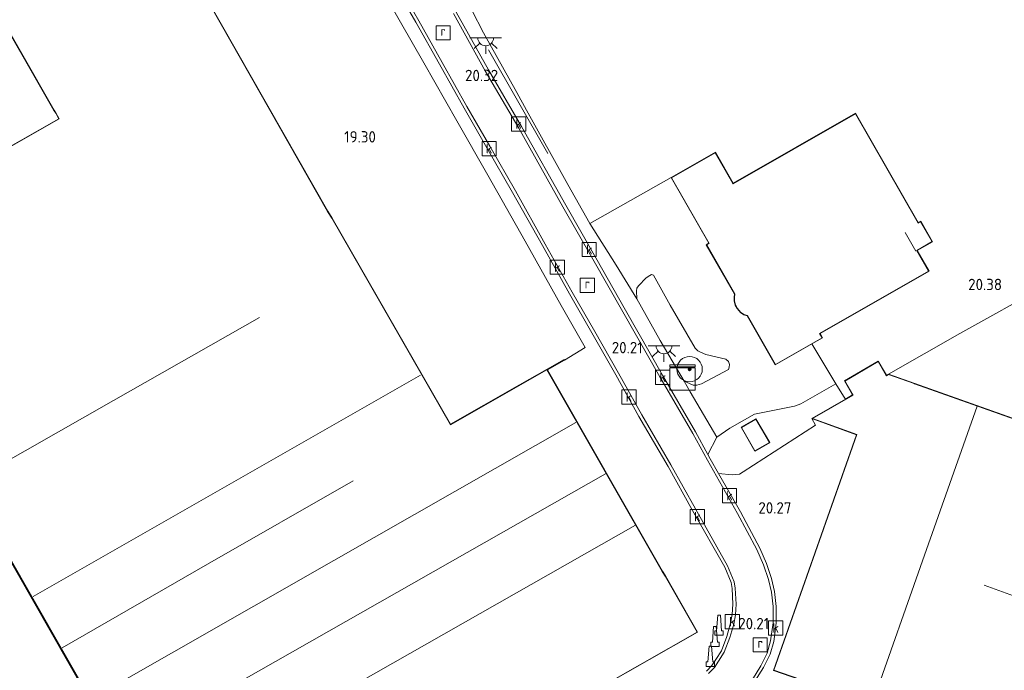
# Model space of a CAD drawing. Extents: x 196936 to 200438, y 361224 to 364196.
# Tile 110 of 256: x 197849 to 198005, y 363437 to 363540. Entities that reach past the tile are written whole.
import ezdxf
from ezdxf.enums import TextEntityAlignment as Align

# ---------------------------------------------------------------- set-up
doc = ezdxf.new("R2010")
doc.units = 0
for name, color, linetype, lineweight in [('B-ME-BV-GELEIDECONSTRUCTIE-S', 210, 'Continuous', 25), ('B-ME-BV-GELEIDECONSTRUCTIE_GELEIDEBARRIER-G', 210, 'BV-GELEIDEBARRIER', 18), ('B-ME-GR-BOOM-S', 90, 'Continuous', 25), ('B-ME-GR-GRAS-GV', 60, 'Continuous', 13), ('B-ME-GR-PERK-GV', 90, 'Continuous', 13), ('B-ME-IE-MEUBILAIR_WEGMEUBILAIR-S', 7, 'Continuous', 25), ('B-ME-IE-TERREINAFSCHEIDING_DOORGANG-G', 210, 'Continuous', 18), ('B-ME-IE-TERREINAFSCHEIDING_KUNSTMATIG_HEKWERK-G', 20, 'IE-TERREINAFSCHEIDING-KUNSTMATIG', 18), ('B-ME-IE-TERREINAFSCHEIDING_KUNSTMATIG_MUUR-GV', 90, 'Continuous', 18), ('B-ME-KG-KADASTRAAL_DAKRAND-G', 170, 'Continuous', 18), ('B-ME-KG-KADASTRAAL_NOK-G', 10, 'Continuous', 18), ('B-ME-OG-BEBOUWING_BEDRIJVEN-GV', 7, 'Continuous', 18), ('B-ME-OG-BEBOUWING_NUTSGEBOUW-GV', 7, 'Continuous', 18), ('B-ME-OG-HOOGTEPUNT-S', 7, 'Continuous', 25), ('B-ME-OG-TERREIN_BEDRIJVENTERREIN-GV', 7, 'Continuous', 18), ('B-ME-OG-TERREIN_GROEN_TUIN-GV', 7, 'Continuous', 18), ('B-ME-RI-GWA_KOLK-S', 30, 'Continuous', 25), ('B-ME-RI-GWA_RIOOLPUT-S', 30, 'Continuous', 25), ('B-ME-VH-GOOT-GV', 170, 'Continuous', 18), ('B-ME-VH-VERHARDING_ASFALT-GV', 252, 'Continuous', 18), ('B-ME-VH-VERHARDING_STRAATBAKSTEEN-GV', 252, 'Continuous', 18)]:
    doc.layers.add(name, color=color, linetype=linetype, lineweight=lineweight)
doc.styles.add('NLCS-ISO', font='NLCS-ISO.ttf')
doc.styles.add('NLCS-ISO-ANNOTATIVE-T18', font='NLCS-ISO.ttf', dxfattribs={"height": 1.8})
doc.linetypes.add('BV-GELEIDEBARRIER', pattern='A,10,-3,[109,NLCS.SHX,S=1,R=0,X=0,Y=0],-3', length=16)
doc.linetypes.add('IE-TERREINAFSCHEIDING-KUNSTMATIG', pattern='A,4,[82,NLCS.SHX,S=0.75,R=90,X=0,Y=0],4,-2', length=10)

# ---------------------------------------------------------------- blocks, each defined once
blk = doc.blocks.new('SAL-HOOGTELABEL-SO')
at = {"color": 0, "linetype": 'ByBlock', "lineweight": -2, "style": 'NLCS-ISO-ANNOTATIVE-T18'}
blk.add_attdef('HOOGTE', text='', height=1.8, dxfattribs=at).set_placement((2.79, 0), align=Align.RIGHT)
blk = doc.blocks.new('SIE-WEG_GELEIDECONSTRUCTIE-SO')
at = {"color": 0, "linetype": 'ByBlock', "lineweight": 18}
blk.add_lwpolyline([(0.4, -0.87), (0.2, 1.59), (-0.2, 1.59), (-0.4, -0.87), (-0.65, -0.87), (-0.65, -1.59), (0.65, -1.59), (0.65, -0.87)], close=True, dxfattribs=at)
blk = doc.blocks.new('SRI-PUT_INSPECTIEPUT_RIOOLPUT-SO')
at = {"color": 0, "linetype": 'ByBlock', "lineweight": 18}
blk.add_lwpolyline([(-1.12, -1.12), (1.12, -1.12), (1.12, 1.12), (-1.12, 1.12)], close=True, dxfattribs=at)
at = {"color": 0, "linetype": 'ByBlock', "lineweight": 18, "style": 'NLCS-ISO'}
blk.add_text('r', height=1.5, dxfattribs=at).set_placement((0, 0.28), align=Align.MIDDLE_CENTER)
blk = doc.blocks.new('SRI-KOLK-SO')
at = {"color": 0, "linetype": 'ByBlock', "lineweight": 18}
blk.add_lwpolyline([(-1.125, -1.125), (1.125, -1.125), (1.125, 1.125), (-1.125, 1.125)], close=True, dxfattribs=at)
at = {"color": 0, "linetype": 'ByBlock', "lineweight": 18, "style": 'NLCS-ISO'}
blk.add_text('k', height=1.5, dxfattribs=at).set_placement((0, 0), align=Align.MIDDLE_CENTER)
blk = doc.blocks.new('SGR-BOOM_01-SO')
at = {"linetype": 'ByBlock', "lineweight": 18}
h = blk.add_hatch(color=0, dxfattribs=at)
h.dxf.hatch_style = 1
edge = h.paths.add_edge_path()
edge.add_arc((0, 0), 0.25, 0, 360)
at = {"color": 0, "linetype": 'ByBlock', "lineweight": 18}
for radius in [2, 0.25]:
    blk.add_circle((0, 0), radius, dxfattribs=at)
blk = doc.blocks.new('SKL-DATA_KAST-SO')
at = {"color": 0, "linetype": 'ByBlock', "lineweight": 18}
for points in [[(-2, 2), (2, 2), (2, 1.68), (-2, 1.68)], [(-2, 1.52), (2, 1.52), (2, -2), (-2, -2)]]:
    blk.add_lwpolyline(points, close=True, dxfattribs=at)
blk = doc.blocks.new('SKL-ET_OV_LICHTPUNT-SO')
at = {"color": 0, "linetype": 'ByBlock', "lineweight": 18}
for points in [[(-1.25, 0), (-2.5, 0)], [(1.25, 0), (2.5, 0)], [(-0.92, -0.85), (-1.83, -1.7)], [(0, -1.25), (0, -2.5)], [(0.92, -0.85), (1.83, -1.7)]]:
    blk.add_lwpolyline(points, dxfattribs=at)
blk.add_lwpolyline([(0, 0), (1.25, 0, -1), (-1.25, 0)], format="xyb", close=True, dxfattribs=at)

msp = doc.modelspace()

# ---------------------------------------------------------------- linework, layer by layer
at = {"layer": 'B-ME-BV-GELEIDECONSTRUCTIE_GELEIDEBARRIER-G'}
msp.add_polyline3d([(197932.663, 363518.732, 20.651), (197923.279, 363535.12, 20.587)], dxfattribs=at)
at = {"layer": 'B-ME-GR-GRAS-GV'}
msp.add_polyline3d([(198060.509, 363480.475, 19.598), (198059.785, 363479.017, 19.548), (198058.799, 363477.202, 19.532), (198057.592, 363476.423, 19.578), (198052.72, 363477.673, 19.302), (198045.463, 363479.484, 19.27), (198038.781, 363465.211, 19.3), (198012.65, 363474.517, 19.963), (197986.52, 363483.824, 20.626), (197997.759, 363490.223, 20.716), (198011.451, 363497.821, 20.616), (198016.296, 363500.588, 20.495), (198018.506, 363500.701, 20.489), (198039.312, 363493.678, 20.387), (198047.371, 363490.845, 20.324), (198047.955, 363488.683, 19.583), (198060.805, 363483.501, 19.602), (198060.807, 363481.599, 19.617)], close=True, dxfattribs=at)
at = {"layer": 'B-ME-GR-PERK-GV'}
for points in [[(197956.953, 363482.299, 20.454), (197956.235, 363482.046, 20.437), (197955.639, 363482.093, 20.401), (197955.041, 363482.34, 20.353), (197954.199, 363482.704, 20.313), (197950.43, 363489.132, 20.273), (197946.714, 363495.754, 20.325), (197946.669, 363496.99, 20.345), (197946.751, 363497.409, 20.357), (197947.001, 363497.807, 20.361), (197948.218, 363499.056, 20.405), (197948.782, 363499.443, 20.413), (197949.053, 363499.552, 20.409), (197949.36, 363499.485, 20.413), (197952.024, 363494.741, 20.474), (197955.977, 363487.946, 20.522), (197956.353, 363487.527, 20.522), (197956.807, 363487.269, 20.526), (197957.624, 363486.937, 20.526), (197960.818, 363486.163, 20.594), (197961.201, 363485.799, 20.594), (197961.37, 363485.32, 20.594), (197961.345, 363484.894, 20.586), (197961.246, 363484.563, 20.586)], [(197974.405, 363476.778, 20.547), (197974.965, 363475.726, 20.507), (197963.537, 363468.342, 20.325), (197962.944, 363467.984, 20.292), (197961.804, 363467.868, 20.292), (197959.662, 363468.11, 20.237), (197958.346, 363470.43, 20.223), (197957.969, 363471.113, 20.229), (197959.388, 363473.86, 20.273), (197961.413, 363475.274, 20.366), (197965.31, 363477.485, 20.693), (197971.641, 363478.729, 20.693), (197972.654, 363479.112, 20.693), (197973.781, 363479.746, 20.693), (197978.173, 363482.309, 20.705), (197979.4, 363480.348, 20.677), (197979.7, 363479.858, 20.663)], [(197963.221, 363475.415, 20.369), (197965.385, 363471.628, 20.369), (197967.748, 363473.01, 20.369), (197965.548, 363476.737, 20.369)]]:
    msp.add_polyline3d(points, close=True, dxfattribs=at)
at = {"layer": 'B-ME-IE-TERREINAFSCHEIDING_DOORGANG-G'}
for points in [[(197927.764, 363528.367, 20.456), (197929.321, 363525.56, 20.448)], [(197974.418, 363488.59, 20.464), (197978.173, 363482.309, 20.705)]]:
    msp.add_polyline3d(points, dxfattribs=at)
at = {"layer": 'B-ME-IE-TERREINAFSCHEIDING_KUNSTMATIG_HEKWERK-G'}
for points in [[(197927.764, 363528.367, 20.456), (197922.528, 363537.802, 20.481)], [(197935.836, 363513.82, 20.417), (197929.321, 363525.56, 20.448)], [(197935.836, 363513.82, 20.417), (197939.324, 363507.633, 20.397), (197952.172, 363514.899, 20.464)], [(197986.52, 363483.824, 20.626), (197997.759, 363490.223, 20.716), (198011.451, 363497.821, 20.616), (198016.296, 363500.588, 20.495), (198017.259, 363502.388, 20.663)], [(197978.173, 363482.309, 20.705), (197979.4, 363480.348, 20.677), (197979.7, 363479.858, 20.663)]]:
    msp.add_polyline3d(points, dxfattribs=at)
at = {"layer": 'B-ME-IE-TERREINAFSCHEIDING_KUNSTMATIG_MUUR-GV'}
msp.add_polyline3d([(197935.331, 363486.047, 20.618), (197932.614, 363484.489, 20.498), (197932.555, 363484.592, 19.802), (197935.257, 363486.15, 19.958)], close=True, dxfattribs=at)
at = {"layer": 'B-ME-KG-KADASTRAAL_DAKRAND-G'}
for points in [[(197827.541, 363508.284, 25.523), (197855.462, 363524.185, 25.526), (197854.943, 363525.124, 25.562), (197854.678, 363525.544, 28.235), (197843.74, 363544.653, 28.289), (197851.909, 363549.363, 28.307), (197843.595, 363563.979, 28.343), (197876.541, 363582.727, 28.334), (197893.284, 363553.24, 28.298), (197877.996, 363544.557, 28.247), (197897.85, 363509.55, 28.262), (197898.546, 363508.468, 26.621), (197917.276, 363475.816, 26.384), (197932.537, 363484.523, 26.327), (197950.749, 363452.623, 26.138), (197951.209, 363451.862, 30.866), (197956.262, 363442.996, 30.899), (197929.438, 363427.706, 30.887)], [(198019.784, 363413.811, 40.865), (197992.584, 363423.444, 40.924), (197994.243, 363428.013, 40.926), (197993.374, 363428.323, 25.979), (197968.382, 363436.968, 24.84), (197981.518, 363474.253, 24.835), (197974.523, 363476.789, 24.191), (197980.91, 363480.503, 24.2), (197980.885, 363480.547, 22.901), (197979.608, 363482.729, 22.901), (197984.862, 363485.802, 22.901), (197986.146, 363483.606, 22.901), (197986.171, 363483.563, 24.207), (197986.525, 363483.769, 24.208), (197990.576, 363482.324, 24.208), (197990.623, 363482.307, 25.878), (198010.709, 363475.162, 25.878)], [(197860.696, 363431.832, 26.148), (197847.08, 363455.761, 26.126)]]:
    msp.add_polyline3d(points, dxfattribs=at)
for points in [[(197991.201, 363507.715, 28.473), (197991.245, 363507.74, 24.784), (197991.587, 363507.936, 24.784), (197993.398, 363504.775, 24.788), (197990.979, 363503.388, 24.788), (197991.004, 363503.345, 24.205), (197992.847, 363500.13, 23.758), (197975.632, 363490.265, 23.746), (197976.029, 363489.57, 23.75), (197968.639, 363485.335, 23.75), (197964.208, 363493.068, 23.747), (197963.652, 363493.255, 23.745), (197963.14, 363493.598, 23.745), (197962.657, 363494.22, 23.741), (197962.334, 363494.764, 23.745), (197962.184, 363495.341, 23.741), (197962.174, 363495.93, 23.745), (197962.221, 363496.535, 23.745), (197957.79, 363504.267, 23.742), (197958.147, 363504.472, 23.742), (197958.191, 363504.497, 25.423), (197952.24, 363514.881, 25.491), (197959.143, 363518.836, 25.491), (197961.926, 363513.979, 25.491), (197961.951, 363513.935, 28.461), (197981.287, 363525.016, 28.473)], [(197965.403, 363471.697, 23.798), (197963.289, 363475.396, 23.798), (197965.53, 363476.669, 23.798), (197967.679, 363473.028, 23.798)]]:
    msp.add_polyline3d(points, close=True, dxfattribs=at)
at = {"layer": 'B-ME-KG-KADASTRAAL_NOK-G'}
for points in [[(197989.139, 363506.228, 25.238), (197990.829, 363503.263, 25.25)], [(197840.977, 363466.524, 27.914), (197864.031, 363479.647, 27.98), (197887.085, 363492.77, 28.046)], [(197912.573, 363483.647, 28.01), (197881.947, 363466.152, 28.031), (197851.321, 363448.657, 28.052)], [(197983.915, 363431.648, 27.914), (197992.212, 363455.19, 27.904), (198000.51, 363478.732, 27.893)], [(197937.092, 363476.188, 27.854), (197898.834, 363454.335, 27.858), (197860.576, 363432.482, 27.863)], [(197865.106, 363424.406, 27.914), (197903.459, 363446.221, 27.928), (197941.813, 363468.036, 27.941)], [(197855.914, 363440.541, 27.929), (197878.915, 363453.743, 27.948), (197901.917, 363466.946, 27.968)], [(197946.507, 363459.953, 27.941), (197908.167, 363438.101, 27.948), (197869.828, 363416.249, 27.956)], [(198029.446, 363440.331, 34.253), (198001.611, 363450.412, 34.253)]]:
    msp.add_polyline3d(points, dxfattribs=at)
at = {"layer": 'B-ME-OG-BEBOUWING_BEDRIJVEN-GV'}
for points in [[(197827.473, 363508.303, 20.558), (197855.394, 363524.204, 20.558), (197854.9, 363525.099, 20.558), (197854.635, 363525.519, 20.558), (197843.672, 363544.671, 20.558), (197851.841, 363549.381, 20.558), (197843.527, 363563.998, 20.558), (197876.56, 363582.795, 20.558), (197893.352, 363553.221, 20.558), (197878.064, 363544.538, 20.558), (197878.675, 363543.46, 20.774), (197878.756, 363543.316, 19.391), (197897.893, 363509.576, 20.558), (197898.589, 363508.494, 20.558), (197917.3, 363475.887, 19.1), (197928.194, 363482.103, 19.067), (197932.555, 363484.592, 19.802), (197932.614, 363484.489, 20.498), (197950.792, 363452.649, 20.558), (197951.252, 363451.888, 20.558), (197956.33, 363442.977, 20.558), (197929.419, 363427.638, 20.558)], [(197860.647, 363431.817, 20.558), (197847.037, 363455.736, 20.558)]]:
    msp.add_polyline3d(points, dxfattribs=at)
for points in [[(197981.306, 363525.084, 20.464), (197991.22, 363507.783, 20.464), (197991.605, 363508.004, 20.464), (197993.467, 363504.756, 20.464), (197991.048, 363503.37, 20.464), (197992.915, 363500.111, 20.464), (197975.7, 363490.246, 20.464), (197976.098, 363489.552, 20.464), (197974.418, 363488.59, 20.464), (197968.62, 363485.267, 20.464), (197964.174, 363493.027, 20.464), (197963.63, 363493.21, 20.464), (197963.105, 363493.561, 20.464), (197962.616, 363494.192, 20.464), (197962.287, 363494.745, 20.464), (197962.134, 363495.334, 20.464), (197962.124, 363495.932, 20.464), (197962.17, 363496.524, 20.464), (197957.722, 363504.286, 20.464), (197958.122, 363504.515, 20.464), (197952.172, 363514.899, 20.464), (197959.161, 363518.904, 20.464), (197961.969, 363514.004, 20.464)], [(197985.714, 363484.444, 20.689), (197986.189, 363483.632, 20.628), (197986.52, 363483.824, 20.626), (198012.65, 363474.517, 19.963), (198038.781, 363465.211, 19.3), (198028.398, 363437.22, 19.592), (198034.279, 363435.118, 19.613), (198030.69, 363425.107, 19.588), (198025.35, 363411.391, 19.588), (198025.332, 363411.344, 19.783), (198019.572, 363413.344, 19.943), (198019.721, 363413.78, 19.917), (198003.017, 363419.699, 20.432), (197992.52, 363423.414, 20.312), (197992.571, 363423.555, 20.255), (197992.596, 363423.623, 19.757), (197994.179, 363427.983, 19.71), (197968.318, 363436.938, 20.189), (197981.454, 363474.223, 20.514), (197974.405, 363476.778, 20.547), (197979.7, 363479.858, 20.663), (197980.842, 363480.521, 20.657), (197979.54, 363482.747, 20.65), (197984.88, 363485.87, 20.65)]]:
    msp.add_polyline3d(points, close=True, dxfattribs=at)
at = {"layer": 'B-ME-OG-BEBOUWING_NUTSGEBOUW-GV'}
msp.add_polyline3d([(197967.748, 363473.01, 20.369), (197965.385, 363471.628, 20.369), (197963.221, 363475.415, 20.369), (197965.548, 363476.737, 20.369)], close=True, dxfattribs=at)
at = {"layer": 'B-ME-OG-TERREIN_BEDRIJVENTERREIN-GV'}
for points in [[(197830.068, 363503.794, 20.558), (197822.181, 363499.263, 20.558), (197821.936, 363499.698, 20.558), (197819.424, 363504.166, 20.558), (197819.633, 363504.288, 20.549), (197821.814, 363505.559, 20.549), (197822.142, 363505.75, 20.549), (197824.267, 363506.988, 20.549), (197824.358, 363507.041, 20.549), (197844.927, 363519.027, 20.558), (197818.76, 363552.345, 20.785), (197825.723, 363556.487, 20.782), (197833.99, 363561.497, 20.801), (197841.957, 363566.375, 20.726), (197843.527, 363563.998, 20.558), (197851.841, 363549.381, 20.558), (197843.672, 363544.671, 20.558), (197854.635, 363525.519, 20.558), (197854.9, 363525.099, 20.558), (197855.394, 363524.204, 20.558), (197827.473, 363508.303, 20.558)], [(197938.588, 363488.042, 20.213), (197935.331, 363486.047, 20.618), (197935.257, 363486.15, 19.958), (197932.555, 363484.592, 19.802), (197928.194, 363482.103, 19.067), (197917.3, 363475.887, 19.1), (197898.589, 363508.494, 20.558), (197897.893, 363509.576, 20.558), (197878.756, 363543.316, 19.391), (197889.554, 363549.423, 19.241), (197900.427, 363555.527, 20.225), (197903.091, 363550.411, 20.269), (197907.552, 363542.722, 20.237), (197913.063, 363533.033, 20.233), (197918.271, 363523.864, 20.229), (197923.215, 363515.293, 20.245), (197929.11, 363504.849, 20.253), (197934.787, 363494.687, 20.213)]]:
    msp.add_polyline3d(points, close=True, dxfattribs=at)
for points in [[(198011.451, 363497.821, 20.616), (197997.759, 363490.223, 20.716), (197986.52, 363483.824, 20.626), (197986.189, 363483.632, 20.628), (197985.714, 363484.444, 20.689), (197984.88, 363485.87, 20.65), (197979.54, 363482.747, 20.65), (197980.842, 363480.521, 20.657), (197979.7, 363479.858, 20.663), (197979.4, 363480.348, 20.677), (197978.173, 363482.309, 20.705), (197974.418, 363488.59, 20.464), (197976.098, 363489.552, 20.464), (197975.7, 363490.246, 20.464), (197992.915, 363500.111, 20.464), (197991.048, 363503.37, 20.464), (197993.467, 363504.756, 20.464), (197991.605, 363508.004, 20.464), (197991.22, 363507.783, 20.464), (197981.306, 363525.084, 20.464), (197961.969, 363514.004, 20.464), (197959.161, 363518.904, 20.464), (197952.172, 363514.899, 20.464), (197939.324, 363507.633, 20.397), (197935.836, 363513.82, 20.417), (197929.321, 363525.56, 20.448), (197927.764, 363528.367, 20.456), (197922.528, 363537.802, 20.481), (197920.64, 363541.391, 20.189)], [(197965.401, 363435.232, 20.141), (197966.748, 363437.438, 20.19), (197967.788, 363439.52, 20.19), (197968.375, 363441.533, 20.19), (197968.77, 363444.431, 20.19), (197968.777, 363447.08, 20.194), (197968.504, 363449.411, 20.231), (197968.018, 363451.468, 20.243), (197967.223, 363453.846, 20.227), (197966.172, 363456.281, 20.252), (197963.104, 363462.038, 20.247), (197959.662, 363468.11, 20.237), (197961.804, 363467.868, 20.292), (197962.944, 363467.984, 20.292), (197963.537, 363468.342, 20.325), (197974.965, 363475.726, 20.507), (197974.405, 363476.778, 20.547), (197981.454, 363474.223, 20.514), (197968.318, 363436.938, 20.189)]]:
    msp.add_polyline3d(points, dxfattribs=at)
at = {"layer": 'B-ME-OG-TERREIN_GROEN_TUIN-GV'}
msp.add_polyline3d([(197878.35, 363400.689, 20.561), (197878.272, 363400.644, 20.558), (197819.336, 363504.112, 20.558), (197819.424, 363504.166, 20.558), (197821.936, 363499.698, 20.558), (197822.181, 363499.263, 20.558), (197836.321, 363474.496, 20.558), (197836.793, 363473.675, 20.558), (197846.329, 363456.913, 20.558), (197847.037, 363455.736, 20.558), (197860.647, 363431.817, 20.558), (197874.258, 363407.899, 20.558), (197874.505, 363407.458, 20.558), (197877.957, 363401.363, 20.558)], close=True, dxfattribs=at)
msp.add_polyline3d([(197819.336, 363504.112, 20.558), (197878.272, 363400.644, 20.558)], dxfattribs=at)
at = {"layer": 'B-ME-VH-GOOT-GV'}
for points in [[(197957.733, 363436.826, 20.213), (197958.612, 363437.75, 20.209), (197959.229, 363438.675, 20.209), (197960.106, 363440.054, 20.201), (197960.987, 363442.341, 20.213), (197961.559, 363444.403, 20.209), (197961.82, 363445.799, 20.209), (197961.911, 363447.415, 20.225), (197961.803, 363449.893, 20.254), (197961.63, 363450.849, 20.258), (197960.63, 363453.284, 20.262), (197955.56, 363462.258, 20.25), (197951.665, 363469.204, 20.254), (197947.08, 363477.107, 20.205), (197943.405, 363483.705, 20.205), (197939.651, 363490.337, 20.217), (197936.073, 363496.544, 20.205), (197931.827, 363504.144, 20.246), (197927.105, 363512.556, 20.254), (197923.058, 363519.632, 20.246), (197919.43, 363525.904, 20.246), (197915.536, 363532.849, 20.27), (197911.838, 363539.475, 20.336), (197907.885, 363546.364, 20.356)], [(197908.318, 363546.614, 20.356), (197912.273, 363539.721, 20.336), (197915.972, 363533.093, 20.27), (197919.864, 363526.151, 20.246), (197923.491, 363519.881, 20.246), (197927.54, 363512.802, 20.254), (197932.263, 363504.388, 20.246), (197936.508, 363496.791, 20.205), (197940.085, 363490.585, 20.217), (197943.841, 363483.95, 20.205), (197947.515, 363477.354, 20.205), (197952.099, 363469.452, 20.254), (197955.996, 363462.503, 20.25), (197961.081, 363453.503, 20.262), (197962.113, 363450.99, 20.258), (197962.301, 363449.949, 20.254), (197962.412, 363447.412, 20.225), (197962.317, 363445.739, 20.209), (197962.047, 363444.29, 20.209), (197961.462, 363442.184, 20.213), (197960.555, 363439.828, 20.201), (197959.648, 363438.402, 20.209), (197959.004, 363437.437, 20.209), (197958.066, 363436.451, 20.213)], [(197918.191, 363541.085, 20.336), (197923.285, 363531.928, 20.295), (197928.523, 363522.985, 20.262), (197935.5, 363510.536, 20.287), (197940.237, 363502.237, 20.27), (197944.943, 363493.913, 20.266), (197950.796, 363483.644, 20.225), (197956.004, 363474.673, 20.258), (197957.969, 363471.113, 20.229), (197958.346, 363470.43, 20.223), (197959.662, 363468.11, 20.237), (197963.104, 363462.038, 20.247), (197966.172, 363456.281, 20.252), (197967.223, 363453.846, 20.227), (197968.018, 363451.468, 20.243), (197968.504, 363449.411, 20.231), (197968.777, 363447.08, 20.194), (197968.77, 363444.431, 20.19), (197968.375, 363441.533, 20.19), (197967.788, 363439.52, 20.19), (197966.748, 363437.438, 20.19), (197965.401, 363435.232, 20.141)], [(197964.992, 363435.521, 20.141), (197966.31, 363437.68, 20.19), (197967.321, 363439.703, 20.19), (197967.885, 363441.637, 20.19), (197968.27, 363444.466, 20.19), (197968.277, 363447.052, 20.194), (197968.011, 363449.324, 20.231), (197967.537, 363451.331, 20.243), (197966.756, 363453.667, 20.227), (197965.721, 363456.064, 20.252), (197962.666, 363461.797, 20.247), (197957.91, 363470.186, 20.223), (197955.569, 363474.427, 20.258), (197950.363, 363483.395, 20.225), (197944.508, 363493.666, 20.266), (197939.802, 363501.99, 20.27), (197935.065, 363510.29, 20.287), (197928.089, 363522.736, 20.262), (197922.851, 363531.68, 20.295), (197917.756, 363540.838, 20.336)]]:
    msp.add_polyline3d(points, dxfattribs=at)
at = {"layer": 'B-ME-VH-VERHARDING_ASFALT-GV'}
for points in [[(197958.066, 363436.451, 20.213), (197959.004, 363437.437, 20.209), (197959.648, 363438.402, 20.209), (197960.555, 363439.828, 20.201), (197961.462, 363442.184, 20.213), (197962.047, 363444.29, 20.209), (197962.317, 363445.739, 20.209), (197962.412, 363447.412, 20.225), (197962.301, 363449.949, 20.254), (197962.113, 363450.99, 20.258), (197961.081, 363453.503, 20.262), (197955.996, 363462.503, 20.25), (197952.099, 363469.452, 20.254), (197947.515, 363477.354, 20.205), (197943.841, 363483.95, 20.205), (197940.085, 363490.585, 20.217), (197936.508, 363496.791, 20.205), (197932.263, 363504.388, 20.246), (197927.54, 363512.802, 20.254), (197923.491, 363519.881, 20.246), (197919.864, 363526.151, 20.246), (197915.972, 363533.093, 20.27), (197912.273, 363539.721, 20.336), (197908.318, 363546.614, 20.356)], [(197917.756, 363540.838, 20.336), (197922.851, 363531.68, 20.295), (197928.089, 363522.736, 20.262), (197935.065, 363510.29, 20.287), (197939.802, 363501.99, 20.27), (197944.508, 363493.666, 20.266), (197950.363, 363483.395, 20.225), (197955.569, 363474.427, 20.258), (197957.91, 363470.186, 20.223), (197962.666, 363461.797, 20.247), (197965.721, 363456.064, 20.252), (197966.756, 363453.667, 20.227), (197967.537, 363451.331, 20.243), (197968.011, 363449.324, 20.231), (197968.277, 363447.052, 20.194), (197968.27, 363444.466, 20.19), (197967.885, 363441.637, 20.19), (197967.321, 363439.703, 20.19), (197966.31, 363437.68, 20.19), (197964.992, 363435.521, 20.141)]]:
    msp.add_polyline3d(points, dxfattribs=at)
at = {"layer": 'B-ME-VH-VERHARDING_STRAATBAKSTEEN-GV'}
for points in [[(197907.885, 363546.364, 20.356), (197911.838, 363539.475, 20.336), (197915.536, 363532.849, 20.27), (197919.43, 363525.904, 20.246), (197923.058, 363519.632, 20.246), (197927.105, 363512.556, 20.254), (197931.827, 363504.144, 20.246), (197936.073, 363496.544, 20.205), (197939.651, 363490.337, 20.217), (197943.405, 363483.705, 20.205), (197947.08, 363477.107, 20.205), (197951.665, 363469.204, 20.254), (197955.56, 363462.258, 20.25), (197960.63, 363453.284, 20.262), (197961.63, 363450.849, 20.258), (197961.803, 363449.893, 20.254), (197961.911, 363447.415, 20.225), (197961.82, 363445.799, 20.209), (197961.559, 363444.403, 20.209), (197960.987, 363442.341, 20.213), (197960.106, 363440.054, 20.201), (197959.229, 363438.675, 20.209), (197958.612, 363437.75, 20.209), (197957.733, 363436.826, 20.213)], [(197929.419, 363427.638, 20.558), (197956.33, 363442.977, 20.558), (197951.252, 363451.888, 20.558), (197950.792, 363452.649, 20.558), (197932.614, 363484.489, 20.498), (197935.331, 363486.047, 20.618), (197938.588, 363488.042, 20.213), (197934.787, 363494.687, 20.213), (197929.11, 363504.849, 20.253), (197923.215, 363515.293, 20.245), (197918.271, 363523.864, 20.229), (197913.063, 363533.033, 20.233), (197907.552, 363542.722, 20.237)], [(197920.64, 363541.391, 20.189), (197922.528, 363537.802, 20.481), (197927.764, 363528.367, 20.456), (197929.321, 363525.56, 20.448), (197935.836, 363513.82, 20.417), (197939.324, 363507.633, 20.397), (197943.449, 363501.074, 20.313), (197946.714, 363495.754, 20.325), (197950.43, 363489.132, 20.273), (197954.199, 363482.704, 20.313), (197955.191, 363481.033, 20.309), (197959.388, 363473.86, 20.273), (197957.969, 363471.113, 20.229), (197956.004, 363474.673, 20.258), (197950.796, 363483.644, 20.225), (197944.943, 363493.913, 20.266), (197940.237, 363502.237, 20.27), (197935.5, 363510.536, 20.287), (197928.523, 363522.985, 20.262), (197923.285, 363531.928, 20.295), (197918.191, 363541.085, 20.336)]]:
    msp.add_polyline3d(points, dxfattribs=at)
msp.add_polyline3d([(197957.722, 363504.286, 20.464), (197962.17, 363496.524, 20.464), (197962.124, 363495.932, 20.464), (197962.134, 363495.334, 20.464), (197962.287, 363494.745, 20.464), (197962.616, 363494.192, 20.464), (197963.105, 363493.561, 20.464), (197963.63, 363493.21, 20.464), (197964.174, 363493.027, 20.464), (197968.62, 363485.267, 20.464), (197974.418, 363488.59, 20.464), (197978.173, 363482.309, 20.705), (197973.781, 363479.746, 20.693), (197972.654, 363479.112, 20.693), (197971.641, 363478.729, 20.693), (197965.31, 363477.485, 20.693), (197961.413, 363475.274, 20.366), (197959.388, 363473.86, 20.273), (197955.191, 363481.033, 20.309), (197954.199, 363482.704, 20.313), (197955.041, 363482.34, 20.353), (197955.639, 363482.093, 20.401), (197956.235, 363482.046, 20.437), (197956.953, 363482.299, 20.454), (197961.246, 363484.563, 20.586), (197961.345, 363484.894, 20.586), (197961.37, 363485.32, 20.594), (197961.201, 363485.799, 20.594), (197960.818, 363486.163, 20.594), (197957.624, 363486.937, 20.526), (197956.807, 363487.269, 20.526), (197956.353, 363487.527, 20.522), (197955.977, 363487.946, 20.522), (197952.024, 363494.741, 20.474), (197949.36, 363499.485, 20.413), (197949.053, 363499.552, 20.409), (197948.782, 363499.443, 20.413), (197948.218, 363499.056, 20.405), (197947.001, 363497.807, 20.361), (197946.751, 363497.409, 20.357), (197946.669, 363496.99, 20.345), (197946.714, 363495.754, 20.325), (197943.449, 363501.074, 20.313), (197939.324, 363507.633, 20.397), (197952.172, 363514.899, 20.464), (197958.122, 363504.515, 20.464)], close=True, dxfattribs=at)

# ---------------------------------------------------------------- block references
at = {"layer": 'B-ME-BV-GELEIDECONSTRUCTIE-S'}
for p in [(197959.737, 363444.105, 20.503), (197959.078, 363442.313, 20.469), (197958.347, 363439.184, 20.598)]:
    msp.add_blockref('SIE-WEG_GELEIDECONSTRUCTIE-SO', p, dxfattribs=at)
at = {"layer": 'B-ME-GR-BOOM-S'}
msp.add_blockref('SGR-BOOM_01-SO', (197955.079, 363484.608, 20.549), dxfattribs=at)
at = {"layer": 'B-ME-IE-MEUBILAIR_WEGMEUBILAIR-S'}
for name, p in [('SKL-ET_OV_LICHTPUNT-SO', (197922.857, 363537.005, 20.222)), ('SKL-ET_OV_LICHTPUNT-SO', (197951.03, 363488.281, 20.303)), ('SKL-DATA_KAST-SO', (197953.954, 363483.271, 21.363))]:
    msp.add_blockref(name, p, dxfattribs=at)
at = {"layer": 'B-ME-OG-HOOGTEPUNT-S'}
for p, values in [((197922.033, 363530.161, 20.324), {'HOOGTE': '20.32'}), ((197902.717, 363520.451, 19.295), {'HOOGTE': '19.30'}), ((198001.667, 363497.101, 20.381), {'HOOGTE': '20.38'}), ((197944.871, 363487.11, 20.205), {'HOOGTE': '20.21'}), ((197968.383, 363461.762, 20.271), {'HOOGTE': '20.27'}), ((197964.863, 363443.461, 20.213), {'HOOGTE': '20.21'})]:
    msp.add_blockref('SAL-HOOGTELABEL-SO', p, dxfattribs=at).add_auto_attribs(values)
at = {"layer": 'B-ME-RI-GWA_KOLK-S'}
for p in [(197928.051, 363523.369, 20.235), (197923.397, 363519.475, 20.217), (197939.214, 363503.532, 20.194), (197934.159, 363500.738, 20.221), (197950.839, 363483.319, 20.177), (197945.485, 363480.203, 20.182), (197961.386, 363464.591, 20.197), (197956.309, 363461.28, 20.24), (197961.822, 363444.662, 20.101), (197968.688, 363443.669, 20.154)]:
    msp.add_blockref('SRI-KOLK-SO', p, dxfattribs=at)
at = {"layer": 'B-ME-RI-GWA_RIOOLPUT-S'}
for p in [(197916.124, 363537.79, 20.37), (197938.927, 363497.865, 20.227), (197966.238, 363441.007, 20.201)]:
    msp.add_blockref('SRI-PUT_INSPECTIEPUT_RIOOLPUT-SO', p, dxfattribs=at)

doc.saveas('drawing.dxf')
